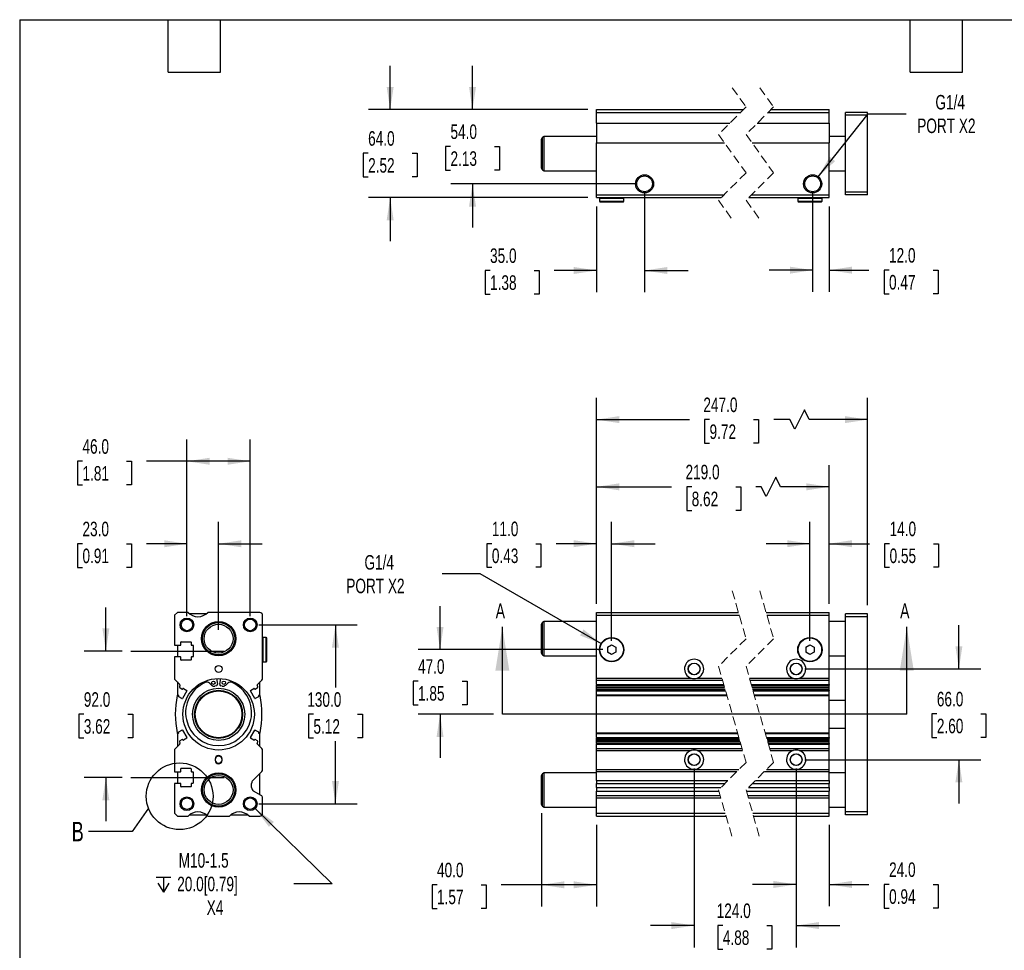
# Model space of a CAD drawing. Header units: millimetres. Extents: x 32 to 1365, y 32 to 1048.
# Tile 2 of 5: x 32 to 748, y 371 to 1048. Entities that reach past the tile are written whole.
import ezdxf

# ---------------------------------------------------------------- set-up
doc = ezdxf.new("R2010")
doc.units = ezdxf.units.MM
doc.header["$LTSCALE"] = 5
for name, pattern in [('SLD-Center', [19.05, 15.24, -1.27, 1.27, -1.27]), ('SLD-Dashed', [1.905, 1.27, -0.635]), ('SLD-Solid', [0])]:
    doc.linetypes.add(name, pattern=pattern)
doc.layers.add('CENTER', color=40, linetype='SLD-Center')
doc.layers.add('DIMENSIONS', color=140, linetype='SLD-Solid', lineweight=25)
doc.layers.add('TEXT', color=140, linetype='SLD-Solid', lineweight=25)
doc.styles.add('SLDTEXTSTYLE0', font='TXT', dxfattribs={"width": 0.7})
doc.dimstyles.new('SLDDIMSTYLE0', dxfattribs={"dimtxt": 10.790039, "dimasz": 16.51, "dimexe": 0, "dimexo": 0.0625, "dimgap": 2.69751, "dimtad": 0, "dimtih": 1, "dimtoh": 1, "dimrnd": 1e-09, "dimzin": 4, "dimdsep": 46, "dimtxsty": 'SLDTEXTSTYLE0', "dimsah": 1, "dimcen": 0.09, "dimadec": 0, "dimazin": 1, "dimtfac": 1, "dimtmove": 0, "dimatfit": 0, "dimfxl": 0, "dimfrac": 2, "dimtolj": 1, "dimtzin": 12, "dimarcsym": 0})
doc.dimstyles.new('SLDDIMSTYLE1', dxfattribs={"dimtxt": 10.790039, "dimasz": 16.51, "dimexe": 0, "dimexo": 0.0625, "dimgap": 2.69751, "dimtad": 0, "dimtih": 1, "dimtoh": 1, "dimrnd": 1e-09, "dimzin": 4, "dimdsep": 46, "dimtxsty": 'SLDTEXTSTYLE0', "dimsah": 1, "dimcen": 0.09, "dimadec": 0, "dimazin": 1, "dimtfac": 1, "dimtofl": 0, "dimtmove": 0, "dimatfit": 3, "dimfxl": 0, "dimfrac": 2, "dimtolj": 1, "dimtzin": 12, "dimarcsym": 0})
doc.dimstyles.new('SLDDIMSTYLE2', dxfattribs={"dimtxt": 10.790039, "dimasz": 16.51, "dimexe": 0, "dimexo": 0.0625, "dimgap": 2.69751, "dimtad": 0, "dimtih": 1, "dimtoh": 1, "dimrnd": 1e-09, "dimzin": 12, "dimdsep": 46, "dimtxsty": 'SLDTEXTSTYLE0', "dimsah": 1, "dimcen": 0, "dimadec": 0, "dimazin": 3, "dimtfac": 1, "dimtofl": 0, "dimtmove": 0, "dimatfit": 3, "dimfxl": 0, "dimfrac": 2, "dimtolj": 1, "dimtzin": 12, "dimarcsym": 0})
doc.dimstyles.new('SLDDIMSTYLE5', dxfattribs={"dimtxt": 0.18, "dimasz": 16.51, "dimexe": 0, "dimexo": 0.0625, "dimgap": 0, "dimtad": 0, "dimtih": 1, "dimtoh": 1, "dimdec": 0, "dimrnd": 1e-09, "dimzin": 0, "dimdsep": 46, "dimtxsty": 'Standard', "dimblk1": 'NONE', "dimblk2": 'NONE', "dimsah": 1, "dimcen": 0.09, "dimadec": 0, "dimazin": 0, "dimtfac": 16.51, "dimtdec": 0, "dimtofl": 0, "dimtmove": 0, "dimatfit": 3, "dimldrblk": 'NONE', "dimfxl": 0, "dimfrac": 2, "dimtolj": 1, "dimtzin": 0, "dimarcsym": 0})

# ---------------------------------------------------------------- blocks, each defined once
blk = doc.blocks.new('_D')
at = {"layer": 'DIMENSIONS'}
for p, q in [((337.51, 589.64), (337.51, 621.39)), ((455.95, 589.64), (321.64, 589.64)), ((321.48, 566.64), (317.86, 566.64)), ((317.86, 566.64), (317.86, 549.49)), ((353.55, 566.64), (357.17, 566.64)), ((357.17, 566.64), (357.17, 549.49)), ((317.86, 549.49), (321.48, 549.49)), ((357.17, 549.49), (353.55, 549.49)), ((376.48, 542.64), (321.64, 542.64)), ((337.51, 542.64), (337.51, 510.89))]:
    blk.add_line(p, q, dxfattribs=at)
for points in [[(337.51, 589.64), (340.05, 606.15), (334.97, 606.15)], [(337.51, 542.64), (334.97, 526.13), (340.05, 526.13)]]:
    blk.add_solid(points, dxfattribs=at)
at = {"layer": 'DIMENSIONS', "char_height": 10.583, "attachment_point": 1, "style": 'SLDTEXTSTYLE0'}
for s, insert in [('47.0', (321.48, 582.7)), ('1.85', (321.48, 563.14))]:
    blk.add_mtext(s, dxfattribs=dict(at, insert=insert))
blk = doc.blocks.new('_D_1')
at = {"layer": 'DIMENSIONS'}
for p, q in [((451.3, 622.99), (451.3, 682.58)), ((462.3, 595.99), (462.3, 682.58)), ((375.2, 666.7), (371.57, 666.7)), ((371.57, 666.7), (371.57, 649.55)), ((407.26, 666.7), (410.88, 666.7)), ((410.88, 666.7), (410.88, 649.55)), ((451.3, 666.7), (421.88, 666.7)), ((462.3, 666.7), (494.05, 666.7)), ((371.57, 649.55), (375.2, 649.55)), ((410.88, 649.55), (407.26, 649.55))]:
    blk.add_line(p, q, dxfattribs=at)
for points in [[(451.3, 666.7), (434.79, 669.24), (434.79, 664.16)], [(462.3, 666.7), (478.81, 664.16), (478.81, 669.24)]]:
    blk.add_solid(points, dxfattribs=at)
at = {"layer": 'DIMENSIONS', "char_height": 10.583, "attachment_point": 1, "style": 'SLDTEXTSTYLE0'}
for s, insert in [('11.0', (375.2, 682.76)), ('0.43', (375.2, 663.2))]:
    blk.add_mtext(s, dxfattribs=dict(at, insert=insert))
blk = doc.blocks.new('_D_2')
at = {"layer": 'DIMENSIONS'}
for p, q in [((606.54, 595.99), (606.54, 682.58)), ((620.54, 622.99), (620.54, 682.58)), ((606.54, 666.7), (574.79, 666.7)), ((620.54, 666.7), (649.87, 666.7)), ((664.49, 666.7), (660.87, 666.7)), ((660.87, 666.7), (660.87, 649.55)), ((696.55, 666.7), (700.18, 666.7)), ((700.18, 666.7), (700.18, 649.55)), ((660.87, 649.55), (664.49, 649.55)), ((700.18, 649.55), (696.55, 649.55))]:
    blk.add_line(p, q, dxfattribs=at)
for points in [[(606.54, 666.7), (590.03, 669.24), (590.03, 664.16)], [(620.54, 666.7), (637.05, 664.16), (637.05, 669.24)]]:
    blk.add_solid(points, dxfattribs=at)
at = {"layer": 'DIMENSIONS', "char_height": 10.583, "attachment_point": 1, "style": 'SLDTEXTSTYLE0'}
for s, insert in [('14.0', (664.49, 682.76)), ('0.55', (664.49, 663.2))]:
    blk.add_mtext(s, dxfattribs=dict(at, insert=insert))
blk = doc.blocks.new('_D_3')
at = {"layer": 'DIMENSIONS'}
for p, q in [((451.3, 622.99), (451.3, 723.92)), ((620.54, 622.99), (620.54, 723.92)), ((581.73, 715.1), (574.68, 700.99)), ((585.26, 708.04), (581.73, 715.1)), ((451.3, 708.04), (505.92, 708.04)), ((520.54, 708.04), (516.92, 708.04)), ((516.92, 708.04), (516.92, 690.89)), ((552.6, 708.04), (556.23, 708.04)), ((556.23, 708.04), (556.23, 690.89)), ((571.15, 708.04), (567.22, 708.04)), ((574.68, 700.99), (571.15, 708.04)), ((620.54, 708.04), (585.26, 708.04)), ((516.92, 690.89), (520.54, 690.89)), ((556.23, 690.89), (552.6, 690.89))]:
    blk.add_line(p, q, dxfattribs=at)
for points in [[(451.3, 708.04), (467.81, 705.5), (467.81, 710.58)], [(620.54, 708.04), (604.03, 710.58), (604.03, 705.5)]]:
    blk.add_solid(points, dxfattribs=at)
at = {"layer": 'DIMENSIONS', "char_height": 10.583, "attachment_point": 1, "style": 'SLDTEXTSTYLE0'}
for s, insert in [('219.0', (516.05, 724.1)), ('8.62', (520.54, 704.54))]:
    blk.add_mtext(s, dxfattribs=dict(at, insert=insert))
blk = doc.blocks.new('_D_4')
at = {"layer": 'DIMENSIONS'}
for p, q in [((451.3, 622.99), (451.3, 772.81)), ((648.54, 621.99), (648.54, 772.81)), ((602.58, 763.99), (595.52, 749.88)), ((606.11, 756.93), (602.58, 763.99)), ((451.3, 756.93), (518.92, 756.93)), ((533.54, 756.93), (529.91, 756.93)), ((529.91, 756.93), (529.91, 739.78)), ((565.6, 756.93), (569.22, 756.93)), ((569.22, 756.93), (569.22, 739.78)), ((592, 756.93), (580.22, 756.93)), ((595.52, 749.88), (592, 756.93)), ((648.54, 756.93), (606.11, 756.93)), ((529.91, 739.78), (533.54, 739.78)), ((569.22, 739.78), (565.6, 739.78))]:
    blk.add_line(p, q, dxfattribs=at)
for points in [[(451.3, 756.93), (467.81, 754.39), (467.81, 759.47)], [(648.54, 756.93), (632.03, 759.47), (632.03, 754.39)]]:
    blk.add_solid(points, dxfattribs=at)
at = {"layer": 'DIMENSIONS', "char_height": 10.583, "attachment_point": 1, "style": 'SLDTEXTSTYLE0'}
for s, insert in [('247.0', (529.05, 772.99)), ('9.72', (533.54, 753.42))]:
    blk.add_mtext(s, dxfattribs=dict(at, insert=insert))
blk = doc.blocks.new('_D_5')
at = {"layer": 'DIMENSIONS'}
for p, q in [((714.91, 575.64), (714.91, 607.39)), ((602.89, 575.64), (730.79, 575.64)), ((698.88, 542.95), (695.26, 542.95)), ((695.26, 542.95), (695.26, 525.8)), ((730.94, 542.95), (734.57, 542.95)), ((734.57, 542.95), (734.57, 525.8)), ((695.26, 525.8), (698.88, 525.8)), ((734.57, 525.8), (730.94, 525.8)), ((602.89, 509.64), (730.79, 509.64)), ((714.91, 509.64), (714.91, 477.89))]:
    blk.add_line(p, q, dxfattribs=at)
for points in [[(714.91, 575.64), (717.45, 592.15), (712.37, 592.15)], [(714.91, 509.64), (712.37, 493.13), (717.45, 493.13)]]:
    blk.add_solid(points, dxfattribs=at)
at = {"layer": 'DIMENSIONS', "char_height": 10.583, "attachment_point": 1, "style": 'SLDTEXTSTYLE0'}
for s, insert in [('66.0', (698.88, 559)), ('2.60', (698.88, 539.44))]:
    blk.add_mtext(s, dxfattribs=dict(at, insert=insert))
blk = doc.blocks.new('_D_6')
at = {"layer": 'DIMENSIONS'}
for p, q in [((596.54, 503.29), (596.54, 403.01)), ((620.54, 462.29), (620.54, 403.01)), ((596.54, 418.89), (564.79, 418.89)), ((620.54, 418.89), (649.51, 418.89)), ((664.13, 418.89), (660.51, 418.89)), ((660.51, 418.89), (660.51, 401.74)), ((696.2, 418.89), (699.82, 418.89)), ((699.82, 418.89), (699.82, 401.74)), ((660.51, 401.74), (664.13, 401.74)), ((699.82, 401.74), (696.2, 401.74))]:
    blk.add_line(p, q, dxfattribs=at)
for points in [[(596.54, 418.89), (580.03, 421.43), (580.03, 416.35)], [(620.54, 418.89), (637.05, 416.35), (637.05, 421.43)]]:
    blk.add_solid(points, dxfattribs=at)
at = {"layer": 'DIMENSIONS', "char_height": 10.583, "attachment_point": 1, "style": 'SLDTEXTSTYLE0'}
for s, insert in [('24.0', (664.13, 434.95)), ('0.94', (664.13, 415.38))]:
    blk.add_mtext(s, dxfattribs=dict(at, insert=insert))
blk = doc.blocks.new('_D_7')
at = {"layer": 'DIMENSIONS'}
for p, q in [((522.3, 503.29), (522.3, 373.14)), ((596.54, 503.29), (596.54, 373.14)), ((522.3, 389.01), (490.55, 389.01)), ((543.21, 389.01), (539.59, 389.01)), ((539.59, 389.01), (539.59, 371.87)), ((575.27, 389.01), (578.9, 389.01)), ((578.9, 389.01), (578.9, 371.87)), ((596.54, 389.01), (628.29, 389.01)), ((539.59, 371.87), (543.21, 371.87)), ((578.9, 371.87), (575.27, 371.87))]:
    blk.add_line(p, q, dxfattribs=at)
for points in [[(522.3, 389.01), (505.79, 391.55), (505.79, 386.47)], [(596.54, 389.01), (613.05, 386.47), (613.05, 391.55)]]:
    blk.add_solid(points, dxfattribs=at)
at = {"layer": 'DIMENSIONS', "char_height": 10.583, "attachment_point": 1, "style": 'SLDTEXTSTYLE0'}
for s, insert in [('124.0', (538.72, 405.07)), ('4.88', (543.21, 385.51))]:
    blk.add_mtext(s, dxfattribs=dict(at, insert=insert))
blk = doc.blocks.new('_D_8')
at = {"layer": 'DIMENSIONS'}
for p, q in [((411.3, 470.81), (411.3, 402.77)), ((451.3, 462.29), (451.3, 402.77)), ((335.3, 418.64), (331.67, 418.64)), ((331.67, 418.64), (331.67, 401.5)), ((367.36, 418.64), (370.98, 418.64)), ((370.98, 418.64), (370.98, 401.5)), ((411.3, 418.64), (381.98, 418.64)), ((451.3, 418.64), (411.3, 418.64)), ((331.67, 401.5), (335.3, 401.5)), ((370.98, 401.5), (367.36, 401.5))]:
    blk.add_line(p, q, dxfattribs=at)
for points in [[(411.3, 418.64), (427.81, 416.1), (427.81, 421.18)], [(451.3, 418.64), (434.79, 421.18), (434.79, 416.1)]]:
    blk.add_solid(points, dxfattribs=at)
at = {"layer": 'DIMENSIONS', "char_height": 10.583, "attachment_point": 1, "style": 'SLDTEXTSTYLE0'}
for s, insert in [('40.0', (335.3, 434.7)), ('1.57', (335.3, 415.14))]:
    blk.add_mtext(s, dxfattribs=dict(at, insert=insert))
blk = doc.blocks.new('_D_9')
at = {"layer": 'DIMENSIONS'}
for p, q in [((366.76, 644.79), (338.98, 644.79)), ((454.89, 593.91), (366.76, 644.79))]:
    blk.add_line(p, q, dxfattribs=at)
blk.add_solid([(454.89, 593.91), (441.86, 604.36), (439.32, 599.97)], dxfattribs=at)
at = {"layer": 'DIMENSIONS', "char_height": 10.583, "attachment_point": 1, "style": 'SLDTEXTSTYLE0'}
for s, insert in [('G1/4', (282.53, 658.43)), ('PORT X2', (269.31, 641.28))]:
    blk.add_mtext(s, dxfattribs=dict(at, insert=insert))
blk = doc.blocks.new('_D_19')
at = {"layer": 'DIMENSIONS'}
for p, q in [((486.3, 922.02), (486.3, 849.5)), ((451.3, 912.02), (451.3, 849.5)), ((373.89, 865.37), (370.27, 865.37)), ((370.27, 865.37), (370.27, 848.22)), ((405.96, 865.37), (409.58, 865.37)), ((409.58, 865.37), (409.58, 848.22)), ((451.3, 865.37), (420.58, 865.37)), ((486.3, 865.37), (518.05, 865.37)), ((370.27, 848.22), (373.89, 848.22)), ((409.58, 848.22), (405.96, 848.22))]:
    blk.add_line(p, q, dxfattribs=at)
for points in [[(451.3, 865.37), (434.79, 867.91), (434.79, 862.83)], [(486.3, 865.37), (502.81, 862.83), (502.81, 867.91)]]:
    blk.add_solid(points, dxfattribs=at)
at = {"layer": 'DIMENSIONS', "char_height": 10.583, "attachment_point": 1, "style": 'SLDTEXTSTYLE0'}
for s, insert in [('35.0', (373.89, 881.43)), ('1.38', (373.89, 861.87))]:
    blk.add_mtext(s, dxfattribs=dict(at, insert=insert))
blk = doc.blocks.new('_D_20')
at = {"layer": 'DIMENSIONS'}
for p, q in [((608.54, 922.02), (608.54, 849.74)), ((620.54, 912.02), (620.54, 849.74)), ((608.54, 865.62), (576.79, 865.62)), ((620.54, 865.62), (649.46, 865.62)), ((664.08, 865.62), (660.45, 865.62)), ((660.45, 865.62), (660.45, 848.47)), ((696.14, 865.62), (699.76, 865.62)), ((699.76, 865.62), (699.76, 848.47)), ((660.45, 848.47), (664.08, 848.47)), ((699.76, 848.47), (696.14, 848.47))]:
    blk.add_line(p, q, dxfattribs=at)
for points in [[(608.54, 865.62), (592.03, 868.16), (592.03, 863.08)], [(620.54, 865.62), (637.05, 863.08), (637.05, 868.16)]]:
    blk.add_solid(points, dxfattribs=at)
at = {"layer": 'DIMENSIONS', "char_height": 10.583, "attachment_point": 1, "style": 'SLDTEXTSTYLE0'}
for s, insert in [('12.0', (664.08, 881.68)), ('0.47', (664.08, 862.11))]:
    blk.add_mtext(s, dxfattribs=dict(at, insert=insert))
blk = doc.blocks.new('_D_21')
at = {"layer": 'DIMENSIONS'}
for p, q in [((361.12, 982.37), (361.12, 1014.12)), ((444.95, 982.37), (345.25, 982.37)), ((345.09, 955.55), (341.47, 955.55)), ((341.47, 955.55), (341.47, 938.41)), ((377.15, 955.55), (380.78, 955.55)), ((380.78, 955.55), (380.78, 938.41)), ((341.47, 938.41), (345.09, 938.41)), ((380.78, 938.41), (377.15, 938.41)), ((479.95, 928.37), (345.25, 928.37)), ((361.12, 928.37), (361.12, 896.62))]:
    blk.add_line(p, q, dxfattribs=at)
for points in [[(361.12, 982.37), (363.66, 998.88), (358.58, 998.88)], [(361.12, 928.37), (358.58, 911.86), (363.66, 911.86)]]:
    blk.add_solid(points, dxfattribs=at)
at = {"layer": 'DIMENSIONS', "char_height": 10.583, "attachment_point": 1, "style": 'SLDTEXTSTYLE0'}
for s, insert in [('54.0', (345.09, 971.61)), ('2.13', (345.09, 952.05))]:
    blk.add_mtext(s, dxfattribs=dict(at, insert=insert))
blk = doc.blocks.new('_D_22')
at = {"layer": 'DIMENSIONS'}
for p, q in [((301.22, 982.37), (301.22, 1014.12)), ((444.95, 982.37), (285.35, 982.37)), ((285.19, 950.63), (281.57, 950.63)), ((281.57, 950.63), (281.57, 933.48)), ((317.26, 950.63), (320.88, 950.63)), ((320.88, 950.63), (320.88, 933.48)), ((281.57, 933.48), (285.19, 933.48)), ((320.88, 933.48), (317.26, 933.48)), ((444.95, 918.37), (285.35, 918.37)), ((301.22, 918.37), (301.22, 886.62))]:
    blk.add_line(p, q, dxfattribs=at)
for points in [[(301.22, 982.37), (303.76, 998.88), (298.68, 998.88)], [(301.22, 918.37), (298.68, 901.86), (303.76, 901.86)]]:
    blk.add_solid(points, dxfattribs=at)
at = {"layer": 'DIMENSIONS', "char_height": 10.583, "attachment_point": 1, "style": 'SLDTEXTSTYLE0'}
for s, insert in [('64.0', (285.19, 966.69)), ('2.52', (285.19, 947.12))]:
    blk.add_mtext(s, dxfattribs=dict(at, insert=insert))
blk = doc.blocks.new('_D_23')
at = {"layer": 'DIMENSIONS'}
for p, q in [((612.62, 933.53), (648.89, 979.39)), ((648.89, 979.39), (676.67, 979.39))]:
    blk.add_line(p, q, dxfattribs=at)
blk.add_solid([(612.62, 933.53), (624.85, 944.91), (620.87, 948.06)], dxfattribs=at)
at = {"layer": 'DIMENSIONS', "char_height": 10.583, "attachment_point": 1, "style": 'SLDTEXTSTYLE0'}
for s, insert in [('G1/4', (697.83, 993.03)), ('PORT X2', (684.61, 975.88))]:
    blk.add_mtext(s, dxfattribs=dict(at, insert=insert))
blk = doc.blocks.new('_D_27')
at = {"layer": 'DIMENSIONS'}
for p, q in [((94.43, 588.64), (94.43, 620.39)), ((106.33, 588.64), (78.56, 588.64)), ((78.4, 542.64), (74.78, 542.64)), ((74.78, 542.64), (74.78, 525.49)), ((110.47, 542.64), (114.09, 542.64)), ((114.09, 542.64), (114.09, 525.49)), ((74.78, 525.49), (78.4, 525.49)), ((114.09, 525.49), (110.47, 525.49)), ((106.33, 496.64), (78.56, 496.64)), ((94.43, 496.64), (94.43, 464.89))]:
    blk.add_line(p, q, dxfattribs=at)
for points in [[(94.43, 588.64), (96.97, 605.15), (91.89, 605.15)], [(94.43, 496.64), (91.89, 480.13), (96.97, 480.13)]]:
    blk.add_solid(points, dxfattribs=at)
at = {"layer": 'DIMENSIONS', "char_height": 10.583, "attachment_point": 1, "style": 'SLDTEXTSTYLE0'}
for s, insert in [('92.0', (78.4, 558.69)), ('3.62', (78.4, 539.13))]:
    blk.add_mtext(s, dxfattribs=dict(at, insert=insert))
blk = doc.blocks.new('_D_28')
at = {"layer": 'DIMENSIONS'}
for p, q in [((153.43, 613.99), (153.43, 682.51)), ((176.43, 603.99), (176.43, 682.51)), ((77.42, 666.64), (73.79, 666.64)), ((73.79, 666.64), (73.79, 649.49)), ((109.48, 666.64), (113.1, 666.64)), ((113.1, 666.64), (113.1, 649.49)), ((153.43, 666.64), (124.1, 666.64)), ((176.43, 666.64), (208.18, 666.64)), ((73.79, 649.49), (77.42, 649.49)), ((113.1, 649.49), (109.48, 649.49))]:
    blk.add_line(p, q, dxfattribs=at)
for points in [[(153.43, 666.64), (136.92, 669.18), (136.92, 664.1)], [(176.43, 666.64), (192.94, 664.1), (192.94, 669.18)]]:
    blk.add_solid(points, dxfattribs=at)
at = {"layer": 'DIMENSIONS', "char_height": 10.583, "attachment_point": 1, "style": 'SLDTEXTSTYLE0'}
for s, insert in [('23.0', (77.42, 682.69)), ('0.91', (77.42, 663.13))]:
    blk.add_mtext(s, dxfattribs=dict(at, insert=insert))
blk = doc.blocks.new('_D_29')
at = {"layer": 'DIMENSIONS'}
for p, q in [((153.43, 613.99), (153.43, 742.51)), ((199.43, 613.99), (199.43, 742.51)), ((77.42, 726.64), (73.79, 726.64)), ((73.79, 726.64), (73.79, 709.49)), ((109.48, 726.64), (113.1, 726.64)), ((113.1, 726.64), (113.1, 709.49)), ((153.43, 726.64), (124.1, 726.64)), ((199.43, 726.64), (153.43, 726.64)), ((73.79, 709.49), (77.42, 709.49)), ((113.1, 709.49), (109.48, 709.49))]:
    blk.add_line(p, q, dxfattribs=at)
for points in [[(153.43, 726.64), (169.94, 724.1), (169.94, 729.18)], [(199.43, 726.64), (182.92, 729.18), (182.92, 724.1)]]:
    blk.add_solid(points, dxfattribs=at)
at = {"layer": 'DIMENSIONS', "char_height": 10.583, "attachment_point": 1, "style": 'SLDTEXTSTYLE0'}
for s, insert in [('46.0', (77.42, 742.69)), ('1.81', (77.42, 723.13))]:
    blk.add_mtext(s, dxfattribs=dict(at, insert=insert))
blk = doc.blocks.new('_D_30')
at = {"layer": 'DIMENSIONS'}
for p, q in [((205.78, 607.64), (277.31, 607.64)), ((261.43, 607.64), (261.43, 562.2)), ((245.4, 542.64), (241.78, 542.64)), ((241.78, 542.64), (241.78, 525.49)), ((277.47, 542.64), (281.09, 542.64)), ((281.09, 542.64), (281.09, 525.49)), ((241.78, 525.49), (245.4, 525.49)), ((261.43, 477.64), (261.43, 523.07)), ((281.09, 525.49), (277.47, 525.49)), ((205.78, 477.64), (277.31, 477.64))]:
    blk.add_line(p, q, dxfattribs=at)
for points in [[(261.43, 607.64), (258.89, 591.13), (263.97, 591.13)], [(261.43, 477.64), (263.97, 494.15), (258.89, 494.15)]]:
    blk.add_solid(points, dxfattribs=at)
at = {"layer": 'DIMENSIONS', "char_height": 10.583, "attachment_point": 1, "style": 'SLDTEXTSTYLE0'}
for s, insert in [('130.0', (240.92, 558.69)), ('5.12', (245.4, 539.13))]:
    blk.add_mtext(s, dxfattribs=dict(at, insert=insert))
blk = doc.blocks.new('SW_SYMBOL_HOLE_DEPTH')
at = {"layer": 'DIMENSIONS', "color": 0}
for p, q in [((0, 4375), (4000, 4375)), ((500, 2775), (2000, 375)), ((2000, 4375), (2000, 375)), ((3500, 2775), (2000, 375))]:
    blk.add_line(p, q, dxfattribs=at)
blk = doc.blocks.new('_D_31')
at = {"layer": 'DIMENSIONS'}
for p, q in [((203.01, 474.14), (259, 419.47)), ((259, 419.47), (231.21, 419.47))]:
    blk.add_line(p, q, dxfattribs=at)
blk.add_solid([(203.01, 474.14), (213.05, 460.79), (216.6, 464.42)], dxfattribs=at)
at = {"layer": 'DIMENSIONS', "xscale": 0.002688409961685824, "yscale": 0.002688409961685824, "zscale": 0.002688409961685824}
blk.add_blockref('SW_SYMBOL_HOLE_DEPTH', (130.9, 412.33), dxfattribs=at)
at = {"layer": 'DIMENSIONS', "char_height": 10.583, "attachment_point": 1, "style": 'SLDTEXTSTYLE0'}
for s, insert in [('M10-1.5', (147.41, 441.69)), ('20.0[0.79]', (146.33, 424.54)), ('X4', (167.77, 407.39))]:
    blk.add_mtext(s, dxfattribs=dict(at, insert=insert))
blk = doc.blocks.new('_None')

msp = doc.modelspace()

# ---------------------------------------------------------------- linework, layer by layer
at = {"color": 7, "linetype": 'SLD-Dashed', "lineweight": 18}
for p, q in [((550.088, 998.249), (560.088, 984.311)), ((570.088, 998.249), (580.088, 984.311)), ((560.088, 984.311), (540.088, 964.311)), ((580.088, 984.311), (560.088, 964.311)), ((540.088, 964.311), (560.088, 936.436)), ((560.088, 964.311), (580.088, 936.436)), ((560.088, 936.436), (540.088, 916.436)), ((580.088, 936.436), (560.088, 916.436)), ((540.088, 916.436), (550.088, 902.499)), ((560.088, 916.436), (570.088, 902.499)), ((550.088, 632.51), (560.088, 597.573)), ((570.088, 632.51), (580.088, 597.573)), ((560.088, 597.573), (540.088, 577.573)), ((580.088, 597.573), (560.088, 577.573)), ((540.088, 577.573), (560.088, 507.698)), ((560.088, 577.573), (580.088, 507.698)), ((560.088, 507.698), (540.088, 487.698)), ((580.088, 507.698), (560.088, 487.698)), ((540.088, 487.698), (550.088, 452.76)), ((560.088, 487.698), (570.088, 452.76))]:
    msp.add_line(p, q, dxfattribs=at)
for p, q in [((451.295, 982.374), (558.15, 982.374)), ((451.295, 980.374), (451.295, 982.374)), ((578.15, 982.374), (620.537, 982.374)), ((620.537, 980.374), (620.537, 982.374)), ((451.295, 980.374), (556.15, 980.374)), ((451.295, 972.515), (451.295, 980.374)), ((576.15, 980.374), (620.537, 980.374)), ((620.537, 972.515), (620.537, 980.374)), ((648.537, 980.374), (632.537, 980.374)), ((632.537, 978.374), (632.537, 980.374)), ((648.537, 978.374), (632.537, 978.374)), ((632.537, 922.374), (632.537, 978.374)), ((648.537, 978.374), (648.537, 980.374)), ((648.537, 922.374), (648.537, 978.374)), ((451.295, 972.515), (548.291, 972.515)), ((451.295, 972.515), (451.295, 958.233)), ((568.291, 972.515), (620.537, 972.515)), ((620.537, 972.515), (620.537, 958.233)), ((411.295, 939.895), (411.295, 960.853)), ((413.295, 962.874), (412.045, 962.152)), ((412.045, 938.595), (412.045, 962.152)), ((451.295, 962.874), (413.295, 962.874)), ((413.295, 937.874), (413.295, 962.874)), ((632.537, 962.874), (620.537, 962.874)), ((451.295, 958.233), (544.449, 958.233)), ((451.295, 920.374), (451.295, 958.233)), ((564.449, 958.233), (620.537, 958.233)), ((620.537, 920.374), (620.537, 958.233)), ((412.045, 938.595), (413.295, 937.874)), ((413.295, 937.874), (451.295, 937.874)), ((620.537, 937.874), (632.537, 937.874)), ((451.295, 920.374), (544.025, 920.374)), ((451.295, 918.374), (451.295, 920.374)), ((451.295, 918.374), (542.025, 918.374)), ((453.745, 918.374), (453.445, 918.074)), ((453.445, 918.074), (453.445, 915.674)), ((453.445, 918.074), (471.145, 918.074)), ((471.145, 918.074), (470.845, 918.374)), ((471.145, 915.674), (471.145, 918.074)), ((562.025, 918.374), (620.537, 918.374)), ((564.025, 920.374), (620.537, 920.374)), ((597.987, 918.374), (597.687, 918.074)), ((597.687, 918.074), (597.687, 915.674)), ((597.687, 918.074), (615.387, 918.074)), ((615.387, 918.074), (615.087, 918.374)), ((615.387, 915.674), (615.387, 918.074)), ((620.537, 918.374), (620.537, 920.374)), ((648.537, 922.374), (632.537, 922.374)), ((632.537, 920.374), (632.537, 922.374)), ((648.537, 920.374), (632.537, 920.374)), ((648.537, 920.374), (648.537, 922.374)), ((453.445, 915.674), (453.745, 915.374)), ((453.445, 915.674), (471.145, 915.674)), ((453.745, 915.374), (470.845, 915.374)), ((470.845, 915.374), (471.145, 915.674)), ((597.687, 915.674), (597.987, 915.374)), ((597.687, 915.674), (615.387, 915.674)), ((597.987, 915.374), (615.087, 915.374)), ((615.087, 915.374), (615.387, 915.674)), ((146.435, 616.635), (144.435, 614.635)), ((154.294, 616.635), (146.435, 616.635)), ((206.435, 616.635), (168.576, 616.635)), ((451.295, 616.635), (554.631, 616.635)), ((451.295, 614.635), (451.295, 616.635)), ((574.631, 616.635), (620.537, 616.635)), ((620.537, 614.635), (620.537, 616.635)), ((144.435, 614.635), (144.435, 592.885)), ((167.434, 615.635), (155.436, 615.635)), ((208.435, 568.964), (208.435, 614.635)), ((413.295, 610.135), (412.045, 609.413)), ((412.045, 597.635), (412.045, 609.413)), ((451.295, 610.135), (413.295, 610.135)), ((413.295, 597.635), (413.295, 610.135)), ((451.295, 614.635), (555.204, 614.635)), ((451.295, 568.964), (451.295, 614.635)), ((575.204, 614.635), (620.537, 614.635)), ((620.537, 568.964), (620.537, 614.635)), ((632.537, 610.135), (620.537, 610.135)), ((648.537, 615.635), (632.537, 615.635)), ((632.537, 613.635), (632.537, 615.635)), ((648.537, 613.635), (632.537, 613.635)), ((632.537, 471.635), (632.537, 613.635)), ((648.537, 613.635), (648.537, 615.635)), ((648.537, 471.635), (648.537, 613.635)), ((411.295, 597.635), (411.295, 608.114)), ((148.935, 593.185), (148.935, 595.085)), ((149.235, 595.385), (156.135, 595.385)), ((156.435, 595.085), (156.435, 593.185)), ((208.735, 598.485), (208.435, 598.185)), ((211.135, 598.485), (208.735, 598.485)), ((208.735, 589.635), (208.735, 598.485)), ((211.435, 598.185), (211.135, 598.485)), ((211.135, 589.635), (211.135, 598.485)), ((211.435, 589.635), (211.435, 598.185)), ((411.295, 587.156), (411.295, 597.635)), ((412.045, 585.857), (412.045, 597.635)), ((413.295, 585.135), (413.295, 597.635)), ((144.435, 592.885), (148.635, 592.885)), ((146.435, 592.885), (146.435, 584.385)), ((156.735, 592.885), (157.635, 592.885)), ((157.935, 592.585), (157.935, 584.685)), ((208.735, 580.785), (208.735, 589.635)), ((211.135, 580.785), (211.135, 589.635)), ((211.435, 581.085), (211.435, 589.635)), ((459.295, 591.367), (462.295, 593.099)), ((459.295, 591.367), (459.295, 587.903)), ((462.295, 586.171), (459.295, 587.903)), ((462.295, 593.099), (465.295, 591.367)), ((465.295, 587.903), (462.295, 586.171)), ((465.295, 591.367), (465.295, 587.903)), ((603.537, 591.367), (606.537, 593.099)), ((603.537, 591.367), (603.537, 587.903)), ((606.537, 586.171), (603.537, 587.903)), ((606.537, 593.099), (609.537, 591.367)), ((609.537, 587.903), (606.537, 586.171)), ((609.537, 591.367), (609.537, 587.903)), ((148.635, 584.385), (144.435, 584.385)), ((144.435, 584.385), (144.435, 568.135)), ((148.935, 582.185), (148.935, 584.085)), ((156.135, 581.885), (149.235, 581.885)), ((156.435, 584.085), (156.435, 582.185)), ((157.635, 584.385), (156.735, 584.385)), ((208.435, 581.085), (208.735, 580.785)), ((208.735, 580.785), (211.135, 580.785)), ((211.135, 580.785), (211.435, 581.085)), ((412.045, 585.857), (413.295, 585.135)), ((413.295, 585.135), (451.295, 585.135)), ((620.537, 585.135), (632.537, 585.135)), ((144.435, 568.135), (148.203, 564.367)), ((146.435, 566.135), (146.435, 556.447)), ((174.924, 568.591), (175.609, 564.451)), ((177.261, 564.451), (177.946, 568.591)), ((204.666, 564.367), (207.849, 567.549)), ((206.435, 556.447), (206.435, 566.135)), ((451.295, 568.964), (520.176, 568.964)), ((451.295, 567.549), (451.295, 568.964)), ((451.295, 567.549), (542.956, 567.549)), ((451.295, 564.367), (451.295, 567.549)), ((524.414, 568.964), (542.552, 568.964)), ((562.552, 568.964), (594.418, 568.964)), ((562.956, 567.549), (620.537, 567.549)), ((598.656, 568.964), (620.537, 568.964)), ((620.537, 567.549), (620.537, 568.964)), ((620.537, 564.367), (620.537, 567.549)), ((148.162, 562.047), (149.931, 561.027)), ((153.316, 559.591), (150.191, 554.179)), ((150.34, 561.137), (150.415, 561.266)), ((150.825, 561.376), (153.206, 560.001)), ((171.239, 563.873), (169.809, 565.182)), ((174.79, 563.302), (173.768, 563.128)), ((179.101, 563.128), (178.08, 563.302)), ((183.061, 565.182), (181.631, 563.873)), ((202.679, 554.179), (199.554, 559.591)), ((199.664, 560.001), (202.045, 561.376)), ((202.455, 561.266), (202.53, 561.137)), ((202.939, 561.027), (204.708, 562.047)), ((451.295, 564.367), (543.867, 564.367)), ((451.295, 564.367), (451.295, 563.857)), ((451.295, 563.857), (544.013, 563.857)), ((451.295, 562.627), (451.295, 563.857)), ((451.295, 562.627), (544.365, 562.627)), ((451.295, 562.047), (451.295, 562.627)), ((451.295, 562.047), (544.531, 562.047)), ((451.295, 561.027), (451.295, 562.047)), ((451.295, 561.027), (544.823, 561.027)), ((451.295, 560.987), (451.295, 561.027)), ((451.295, 560.987), (544.835, 560.987)), ((451.295, 560.001), (451.295, 560.987)), ((451.295, 560.001), (545.117, 560.001)), ((451.295, 560.001), (451.295, 559.591)), ((451.295, 559.591), (545.234, 559.591)), ((451.295, 556.588), (451.295, 559.591)), ((563.867, 564.367), (620.537, 564.367)), ((564.013, 563.857), (620.537, 563.857)), ((564.365, 562.627), (620.537, 562.627)), ((564.531, 562.047), (620.537, 562.047)), ((564.823, 561.027), (620.537, 561.027)), ((564.835, 560.987), (620.537, 560.987)), ((565.117, 560.001), (620.537, 560.001)), ((565.234, 559.591), (620.537, 559.591)), ((620.537, 564.367), (620.537, 563.857)), ((620.537, 562.627), (620.537, 563.857)), ((620.537, 562.047), (620.537, 562.627)), ((620.537, 561.027), (620.537, 562.047)), ((620.537, 560.987), (620.537, 561.027)), ((620.537, 560.001), (620.537, 560.987)), ((620.537, 560.001), (620.537, 559.591)), ((620.537, 556.588), (620.537, 559.591)), ((147.255, 556.393), (147.033, 556.521)), ((147.29, 555.854), (147.365, 555.984)), ((149.781, 554.069), (147.399, 555.444)), ((205.47, 555.444), (203.089, 554.069)), ((205.505, 555.984), (205.58, 555.854)), ((205.837, 556.521), (205.615, 556.393)), ((546.094, 556.588), (451.295, 556.588)), ((451.295, 556.188), (451.295, 556.588)), ((451.295, 556.188), (546.208, 556.188)), ((451.295, 529.082), (451.295, 556.188)), ((620.537, 556.588), (566.094, 556.588)), ((566.208, 556.188), (620.537, 556.188)), ((620.537, 556.188), (620.537, 556.588)), ((620.537, 529.082), (620.537, 556.188)), ((632.537, 552.635), (620.537, 552.635)), ((147.399, 529.826), (149.781, 531.201)), ((150.191, 531.091), (153.316, 525.679)), ((199.554, 525.679), (202.679, 531.091)), ((203.089, 531.201), (205.47, 529.826)), ((620.537, 532.635), (632.537, 532.635)), ((146.435, 528.823), (146.435, 519.135)), ((147.033, 528.749), (147.255, 528.877)), ((147.365, 529.287), (147.29, 529.417)), ((149.931, 524.243), (148.162, 523.223)), ((150.415, 524.004), (150.34, 524.134)), ((153.206, 525.269), (150.825, 523.895)), ((202.045, 523.895), (199.664, 525.269)), ((202.53, 524.134), (202.455, 524.004)), ((204.708, 523.223), (202.939, 524.243)), ((205.58, 529.417), (205.505, 529.287)), ((205.615, 528.877), (205.837, 528.749)), ((206.435, 519.135), (206.435, 528.823)), ((451.295, 529.082), (553.967, 529.082)), ((451.295, 528.682), (451.295, 529.082)), ((451.295, 528.682), (554.081, 528.682)), ((451.295, 525.679), (451.295, 528.682)), ((451.295, 525.679), (554.941, 525.679)), ((451.295, 525.679), (451.295, 525.269)), ((451.295, 525.269), (555.058, 525.269)), ((451.295, 524.284), (451.295, 525.269)), ((555.34, 524.284), (451.295, 524.284)), ((451.295, 524.243), (451.295, 524.284)), ((451.295, 524.243), (555.352, 524.243)), ((451.295, 523.223), (451.295, 524.243)), ((451.295, 523.223), (555.644, 523.223)), ((451.295, 522.643), (451.295, 523.223)), ((573.967, 529.082), (620.537, 529.082)), ((574.081, 528.682), (620.537, 528.682)), ((574.941, 525.679), (620.537, 525.679)), ((575.058, 525.269), (620.537, 525.269)), ((620.537, 524.284), (575.34, 524.284)), ((575.352, 524.243), (620.537, 524.243)), ((575.644, 523.223), (620.537, 523.223)), ((620.537, 528.682), (620.537, 529.082)), ((620.537, 525.679), (620.537, 528.682)), ((620.537, 525.679), (620.537, 525.269)), ((620.537, 524.284), (620.537, 525.269)), ((620.537, 524.243), (620.537, 524.284)), ((620.537, 523.223), (620.537, 524.243)), ((620.537, 522.643), (620.537, 523.223)), ((148.203, 520.904), (144.435, 517.135)), ((144.435, 517.135), (144.435, 500.885)), ((207.849, 517.721), (204.666, 520.904)), ((208.435, 502.464), (208.435, 516.307)), ((451.295, 522.643), (555.81, 522.643)), ((451.295, 521.413), (451.295, 522.643)), ((451.295, 521.413), (556.162, 521.413)), ((451.295, 521.413), (451.295, 520.904)), ((451.295, 520.904), (556.308, 520.904)), ((451.295, 517.721), (451.295, 520.904)), ((451.295, 516.307), (451.295, 517.721)), ((451.295, 517.721), (557.219, 517.721)), ((451.295, 502.464), (451.295, 516.307)), ((451.295, 516.307), (520.176, 516.307)), ((524.414, 516.307), (557.623, 516.307)), ((575.81, 522.643), (620.537, 522.643)), ((576.162, 521.413), (620.537, 521.413)), ((576.308, 520.904), (620.537, 520.904)), ((577.219, 517.721), (620.537, 517.721)), ((577.623, 516.307), (594.418, 516.307)), ((598.656, 516.307), (620.537, 516.307)), ((620.537, 521.413), (620.537, 522.643)), ((620.537, 521.413), (620.537, 520.904)), ((620.537, 517.721), (620.537, 520.904)), ((620.537, 516.307), (620.537, 517.721)), ((620.537, 502.464), (620.537, 516.307)), ((173.935, 510.135), (173.935, 509.135)), ((178.935, 509.135), (178.935, 510.135)), ((148.935, 501.185), (148.935, 503.085)), ((149.235, 503.385), (156.135, 503.385)), ((156.435, 503.085), (156.435, 501.185)), ((451.295, 502.464), (554.853, 502.464)), ((451.295, 501.049), (451.295, 502.464)), ((574.853, 502.464), (620.537, 502.464)), ((620.537, 501.049), (620.537, 502.464)), ((144.435, 500.885), (148.635, 500.885)), ((146.435, 500.885), (146.435, 492.385)), ((156.735, 500.885), (157.635, 500.885)), ((157.935, 500.585), (157.935, 492.685)), ((201.314, 494.514), (207.849, 501.049)), ((206.435, 484.171), (206.435, 499.635)), ((411.295, 487.635), (411.295, 498.114)), ((413.295, 500.135), (412.045, 499.413)), ((412.045, 487.635), (412.045, 499.413)), ((451.295, 500.135), (413.295, 500.135)), ((413.295, 487.635), (413.295, 500.135)), ((451.295, 501.049), (553.439, 501.049)), ((451.295, 494.514), (451.295, 501.049)), ((451.295, 494.514), (546.904, 494.514)), ((451.295, 494.514), (451.295, 492.392)), ((566.904, 494.514), (620.537, 494.514)), ((573.439, 501.049), (620.537, 501.049)), ((620.537, 494.514), (620.537, 501.049)), ((632.537, 500.135), (620.537, 500.135)), ((620.537, 494.514), (620.537, 492.392)), ((148.635, 492.385), (144.435, 492.385)), ((144.435, 492.385), (144.435, 470.635)), ((148.935, 490.185), (148.935, 492.085)), ((156.135, 489.885), (149.235, 489.885)), ((156.435, 492.085), (156.435, 490.185)), ((157.635, 492.385), (156.735, 492.385)), ((200.435, 489.367), (200.435, 492.392)), ((411.295, 477.156), (411.295, 487.635)), ((412.045, 475.857), (412.045, 487.635)), ((413.295, 475.135), (413.295, 487.635)), ((451.295, 492.392), (544.782, 492.392)), ((451.295, 489.367), (451.295, 492.392)), ((451.295, 489.367), (541.757, 489.367)), ((451.295, 489.367), (451.295, 486.769)), ((561.757, 489.367), (620.537, 489.367)), ((564.782, 492.392), (620.537, 492.392)), ((620.537, 489.367), (620.537, 492.392)), ((620.537, 489.367), (620.537, 486.769)), ((207.435, 483.594), (201.935, 486.769)), ((208.435, 470.635), (208.435, 481.862)), ((451.295, 486.769), (540.353, 486.769)), ((451.295, 483.594), (451.295, 486.769)), ((451.295, 483.594), (541.262, 483.594)), ((451.295, 481.862), (451.295, 483.594)), ((451.295, 481.862), (541.758, 481.862)), ((451.295, 470.635), (451.295, 481.862)), ((560.353, 486.769), (620.537, 486.769)), ((561.262, 483.594), (620.537, 483.594)), ((561.758, 481.862), (620.537, 481.862)), ((620.537, 483.594), (620.537, 486.769)), ((620.537, 481.862), (620.537, 483.594)), ((620.537, 470.635), (620.537, 481.862)), ((412.045, 475.857), (413.295, 475.135)), ((413.295, 475.135), (451.295, 475.135)), ((620.537, 475.135), (632.537, 475.135)), ((144.435, 470.635), (146.435, 468.635)), ((146.435, 468.635), (154.294, 468.635)), ((155.436, 469.635), (167.434, 469.635)), ((168.576, 468.635), (184.294, 468.635)), ((185.436, 469.635), (197.434, 469.635)), ((198.576, 468.635), (206.435, 468.635)), ((451.295, 470.635), (544.971, 470.635)), ((451.295, 468.635), (451.295, 470.635)), ((451.295, 468.635), (545.544, 468.635)), ((564.971, 470.635), (620.537, 470.635)), ((565.544, 468.635), (620.537, 468.635)), ((620.537, 468.635), (620.537, 470.635)), ((648.537, 471.635), (632.537, 471.635)), ((632.537, 469.635), (632.537, 471.635)), ((648.537, 469.635), (632.537, 469.635)), ((648.537, 469.635), (648.537, 471.635))]:
    msp.add_line(p, q)
for centre, radius in [((486.295, 928.374), 6.579), ((486.295, 928.374), 5.722), ((608.537, 928.374), 6.578), ((608.537, 928.374), 5.722), ((153.435, 607.635), 5), ((153.435, 607.635), 4.188), ((176.435, 597.635), 12.5), ((176.435, 597.635), 11.778), ((199.435, 607.635), 5), ((199.435, 607.635), 4.188), ((176.435, 597.635), 10.479), ((462.295, 589.635), 8.85), ((462.295, 589.635), 8.55), ((606.537, 589.635), 8.85), ((606.537, 589.635), 8.55), ((176.435, 575.635), 2.5), ((522.295, 575.635), 4.3), ((522.295, 575.635), 4.188), ((596.537, 575.635), 4.3), ((596.537, 575.635), 4.188), ((176.435, 542.635), 26), ((172.601, 565.583), 1.25), ((180.269, 565.583), 1.25), ((176.435, 542.635), 19), ((176.435, 542.635), 17.5), ((176.435, 542.635), 17), ((522.295, 509.635), 4.3), ((522.295, 509.635), 4.188), ((596.537, 509.635), 4.3), ((596.537, 509.635), 4.188), ((176.435, 487.635), 12.5), ((176.435, 487.635), 11.778), ((176.435, 487.635), 10.479), ((153.435, 477.635), 5), ((153.435, 477.635), 4.188), ((199.435, 477.635), 5), ((199.435, 477.635), 4.188)]:
    msp.add_circle(centre, radius)
for centre, radius, start, end in [((412.795, 960.853), 1.5, 119.998944, 180.000689), ((412.795, 939.894), 1.5, 179.999341, 240.000989), ((161.435, 623.636), 10, 224.430511, 315.569489), ((206.435, 614.635), 2, 0, 90), ((412.795, 608.114), 1.5, 119.998612, 180.001057), ((149.235, 595.085), 0.3, 90, 180), ((156.135, 595.085), 0.3, 0, 90), ((148.635, 593.185), 0.3, 270, 0), ((156.735, 593.185), 0.3, 180, 270), ((157.635, 592.585), 0.3, 0, 90), ((148.635, 584.085), 0.3, 0, 90), ((149.235, 582.185), 0.3, 180, 270), ((156.135, 582.185), 0.3, 270, 0), ((156.735, 584.085), 0.3, 90, 180), ((157.635, 584.685), 0.3, 270, 0), ((412.795, 587.156), 1.5, 179.999474, 240.000857), ((522.295, 575.635), 7, 287.62061, 252.37939), ((596.537, 575.635), 7, 287.620617, 252.379383), ((167.782, 562.97), 3, 47.501284, 114.315422), ((185.088, 562.97), 3, 65.684578, 132.498716), ((206.435, 568.964), 2, 315.000001, 0), ((148.412, 562.48), 0.5, 162.909429, 240.018361), ((212.931, 542.643), 68, 161.821509, 162.909009), ((147.85, 564.013), 0.5, 341.826167, 45.000029), ((150.08, 561.287), 0.3, 240.018516, 330.018219), ((150.675, 561.116), 0.3, 60.004516, 150.018171), ((176.435, 543.836), 24, 114.330534, 65.669466), ((153.056, 559.741), 0.3, 329.996998, 60.004479), ((173.265, 566.086), 3, 227.529495, 279.662211), ((174.622, 564.288), 1, 279.662212, 9.392969), ((178.248, 564.288), 1, 170.607031, 260.337788), ((179.605, 566.086), 3, 260.337789, 312.470505), ((199.814, 559.741), 0.3, 119.995521, 210.003002), ((202.195, 561.116), 0.3, 29.981829, 119.995484), ((202.789, 561.287), 0.3, 209.981781, 299.981484), ((205.02, 564.013), 0.5, 134.999971, 198.173836), ((139.939, 542.643), 68, 17.090991, 18.178491), ((204.458, 562.48), 0.5, 299.981639, 17.090571), ((212.929, 542.635), 68, 168.503456, 191.496544), ((146.783, 556.088), 0.5, 60.033264, 168.467859), ((147.549, 555.704), 0.3, 150.018485, 240.004339), ((147.105, 556.133), 0.3, 330.018414, 60.033102), ((149.931, 554.329), 0.3, 240.004505, 329.996977), ((202.939, 554.329), 0.3, 210.003023, 299.995495), ((205.765, 556.133), 0.3, 119.966898, 209.981586), ((205.32, 555.704), 0.3, 299.995661, 29.981515), ((206.087, 556.088), 0.5, 11.532141, 119.966736), ((139.941, 542.635), 68, 348.503456, 11.496544), ((149.931, 530.941), 0.3, 30.003023, 119.995495), ((202.939, 530.941), 0.3, 60.004505, 149.996977), ((146.783, 529.182), 0.5, 191.532141, 299.966736), ((147.549, 529.567), 0.3, 119.995661, 209.981515), ((147.105, 529.137), 0.3, 299.966898, 29.981586), ((148.412, 522.79), 0.5, 119.981639, 197.090571), ((150.08, 523.984), 0.3, 29.981781, 119.981484), ((150.675, 524.154), 0.3, 209.981829, 299.995484), ((153.056, 525.529), 0.3, 299.995521, 30.003002), ((199.814, 525.529), 0.3, 149.996998, 240.004479), ((202.195, 524.154), 0.3, 240.004516, 330.018171), ((202.789, 523.984), 0.3, 60.018516, 150.018219), ((204.458, 522.79), 0.5, 342.909429, 60.018361), ((205.765, 529.137), 0.3, 150.018414, 240.033102), ((205.32, 529.567), 0.3, 330.018485, 60.004339), ((206.087, 529.182), 0.5, 240.033264, 348.467859), ((212.931, 542.628), 68, 197.090991, 198.178491), ((147.85, 521.257), 0.5, 314.999971, 18.173834), ((205.02, 521.257), 0.5, 161.826167, 225.000029), ((139.939, 542.628), 68, 341.821509, 342.909009), ((206.435, 516.307), 2, 360, 44.999999), ((522.295, 509.635), 7, 107.62061, 72.37939), ((596.537, 509.635), 7, 107.620617, 72.379383), ((176.435, 510.135), 2.5, 0, 180), ((176.435, 509.635), 2.5, 0, 180), ((176.435, 509.635), 2.5, 180, 0), ((176.435, 509.135), 2.5, 180, 0), ((149.235, 503.085), 0.3, 90, 180), ((156.135, 503.085), 0.3, 0, 90), ((206.435, 502.464), 2, 315.000001, 0), ((148.635, 501.185), 0.3, 270, 0), ((156.735, 501.185), 0.3, 180, 270), ((157.635, 500.585), 0.3, 0, 90), ((203.435, 492.392), 3, 135, 179.999999), ((412.795, 498.114), 1.5, 119.999143, 180.000526), ((148.635, 492.085), 0.3, 0, 90), ((149.235, 490.185), 0.3, 180, 270), ((156.135, 490.185), 0.3, 270, 0), ((156.735, 492.085), 0.3, 90, 180), ((157.635, 492.685), 0.3, 270, 0), ((203.435, 489.367), 3, 180, 240.003332), ((206.435, 481.862), 2, 359.999996, 60.003325), ((412.795, 477.156), 1.5, 179.998943, 240.001388), ((161.435, 461.635), 10, 44.430511, 135.569489), ((191.435, 461.635), 10, 44.430511, 135.569489), ((206.435, 470.635), 2, 270, 0)]:
    msp.add_arc(centre, radius, start, end)
for points, knots in [([(520.176, 568.964), (520.841, 568.806), (522.25, 568.471), (523.666, 568.793), (524.414, 568.964)], [0, 0, 0, 0, 0.47131094, 1, 1, 1, 1]), ([(594.418, 568.964), (595.082, 568.806), (596.492, 568.471), (597.907, 568.793), (598.656, 568.964)], [0, 0, 0, 0, 0.4713116, 1, 1, 1, 1]), ([(524.414, 516.307), (523.75, 516.464), (522.34, 516.799), (520.925, 516.477), (520.176, 516.307)], [0, 0, 0, 0, 0.4713105, 1, 1, 1, 1]), ([(598.656, 516.307), (597.991, 516.464), (596.582, 516.799), (595.166, 516.477), (594.418, 516.307)], [0, 0, 0, 0, 0.4713099, 1, 1, 1, 1])]:
    msp.add_open_spline(points, degree=3, knots=knots)
at = {"layer": 'CENTER'}
for p, q in [((112.685, 588.635), (180.385, 588.635)), ((112.685, 496.635), (180.385, 496.635))]:
    msp.add_line(p, q, dxfattribs=at)
at = {"layer": 'TEXT'}
for p, q in [((31.75, 1047.75), (1365.25, 1047.75)), ((31.75, 1047.75), (31.75, 31.75)), ((139.7, 1009.65), (139.7, 1047.75)), ((177.8, 1009.65), (177.8, 1047.75)), ((679.45, 1009.65), (679.45, 1047.75)), ((717.55, 1009.65), (717.55, 1047.75)), ((139.7, 1009.65), (177.8, 1009.65)), ((679.45, 1009.65), (717.55, 1009.65)), ((677.006, 542.635), (382.826, 542.635))]:
    msp.add_line(p, q, dxfattribs=at)
at = {"layer": 'TEXT', "linetype": 'SLD-Solid'}
for p, q in [((382.826, 542.635), (382.826, 606.135)), ((677.006, 542.635), (677.006, 606.135))]:
    msp.add_line(p, q, dxfattribs=at)
at = {"layer": 'TEXT'}
msp.add_circle((148.093, 483.023), 24.272, dxfattribs=at)
for points in [[(382.826, 606.135), (377.746, 574.385), (387.906, 574.385)], [(677.006, 606.135), (671.926, 574.385), (682.086, 574.385)]]:
    msp.add_solid(points, dxfattribs=at)

# ---------------------------------------------------------------- texts
at = {"layer": 'TEXT', "attachment_point": 1, "style": 'SLDTEXTSTYLE0'}
for s, insert, char_height in [('A', (378.005, 623.274), 10.79), ('A', (672.184, 623.274), 10.79), ('B', (69.552, 464.411), 14.111)]:
    msp.add_mtext(s, dxfattribs=dict(at, insert=insert, char_height=char_height))

# ---------------------------------------------------------------- dimensions: what is measured, and where the dimension line sits
at = {"layer": 'DIMENSIONS'}
for base, p1, p2, dimstyle, picture, middle in [((301.225, 982.374), (451.295, 918.374), (451.295, 982.374), 'SLDDIMSTYLE0', '_D_22', (301.225, 950.628)), ((361.12, 982.374), (486.295, 928.374), (451.295, 982.374), 'SLDDIMSTYLE0', '_D_21', (361.12, 955.555)), ((94.435, 588.635), (112.685, 496.635), (112.685, 588.635), 'SLDDIMSTYLE0', '_D_27', (94.435, 542.635)), ((337.514, 542.635), (462.295, 589.635), (382.826, 542.635), 'SLDDIMSTYLE0', '_D', (337.514, 566.644)), ((261.435, 477.635), (199.435, 607.635), (199.435, 477.635), 'SLDDIMSTYLE1', '_D_30', (261.435, 542.635)), ((714.911, 509.635), (596.537, 575.635), (596.537, 509.635), 'SLDDIMSTYLE0', '_D_5', (714.911, 542.946))]:
    dim = msp.add_linear_dim(base=base, p1=p1, p2=p2, angle=90, dimstyle=dimstyle, dxfattribs=at)
    dim.commit()
    dim.dimension.update_dxf_attribs({"geometry": picture, "text_midpoint": middle, "dimtype": 160})
for p1, p2, text, picture, middle in [((604.455, 923.214), (612.618, 933.533), 'G1/4\\PPORT X2', '_D_23', (715.476, 979.385)), ((469.7, 585.36), (454.891, 593.91), 'G1/4\\PPORT X2', '_D_9', (300.178, 644.79)), ((195.858, 481.128), (203.012, 474.142), 'M10-1.5\\P{\\fGDT;x}20.0[0.79]\\PX4', '_D_31', (177.087, 419.473))]:
    dim = msp.add_diameter_dim_2p(p1=p1, p2=p2, text=text, dimstyle='SLDDIMSTYLE2', override={"dimpost": '<>'}, dxfattribs=at)
    dim.commit()
    dim.dimension.update_dxf_attribs({"geometry": picture, "text_midpoint": middle, "dimtype": 163})
for base, p1, p2, dimstyle, picture, middle in [((451.295, 865.374), (486.295, 928.374), (451.295, 918.374), 'SLDDIMSTYLE0', '_D_19', (389.924, 865.374)), ((620.537, 865.618), (608.537, 928.374), (620.537, 918.374), 'SLDDIMSTYLE0', '_D_20', (680.107, 865.618)), ((199.435, 726.635), (153.435, 607.635), (199.435, 607.635), 'SLDDIMSTYLE1', '_D_29', (93.448, 726.635)), ((153.435, 666.635), (176.435, 597.635), (153.435, 607.635), 'SLDDIMSTYLE0', '_D_28', (93.448, 666.635)), ((462.295, 666.703), (451.295, 616.635), (462.295, 589.635), 'SLDDIMSTYLE0', '_D_1', (391.23, 666.703)), ((620.537, 666.703), (606.537, 589.635), (620.537, 616.635), 'SLDDIMSTYLE0', '_D_2', (680.523, 666.703)), ((620.537, 418.89), (596.537, 509.635), (620.537, 468.635), 'SLDDIMSTYLE0', '_D_6', (680.165, 418.89)), ((411.295, 418.644), (451.295, 468.635), (411.295, 477.156), 'SLDDIMSTYLE1', '_D_8', (351.328, 418.644))]:
    dim = msp.add_linear_dim(base=base, p1=p1, p2=p2, dimstyle=dimstyle, dxfattribs=at)
    dim.commit()
    dim.dimension.update_dxf_attribs({"geometry": picture, "text_midpoint": middle, "dimtype": 160})
for base, p1, p2, text, dimstyle, picture, middle in [((648.537, 756.931), (451.295, 616.635), (648.537, 615.635), '247.0', 'SLDDIMSTYLE1', '_D_4', (549.568, 756.931)), ((620.537, 708.041), (451.295, 616.635), (620.537, 616.635), '219.0', 'SLDDIMSTYLE1', '_D_3', (536.573, 708.041)), ((522.295, 389.015), (596.537, 509.635), (522.295, 509.635), '124.0', 'SLDDIMSTYLE0', '_D_7', (559.241, 389.015))]:
    dim = msp.add_linear_dim(base=base, p1=p1, p2=p2, text=text, dimstyle=dimstyle, dxfattribs=at)
    dim.commit()
    dim.dimension.update_dxf_attribs({"geometry": picture, "text_midpoint": middle, "dimtype": 160})

# ---------------------------------------------------------------- leaders
at = {"layer": 'TEXT', "has_arrowhead": 0}
msp.add_leader([(125.453, 474.273), (113.459, 457.367), (81.709, 457.367)], dimstyle='SLDDIMSTYLE5', dxfattribs=at)

doc.saveas('drawing.dxf')
